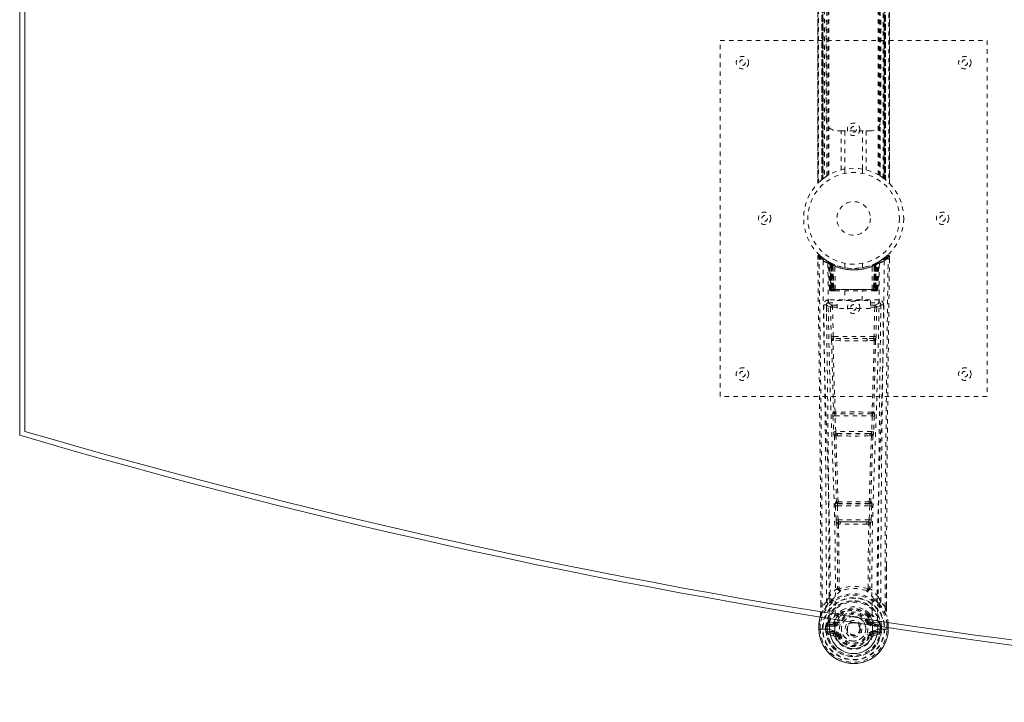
# Model space of a CAD drawing. Header units: inches. Extents: x 1.9 to 85.4, y 23 to 58.7.
# Tile 1 of 4: x 1.9 to 24.1, y 23 to 38.3. Entities that reach past the tile are written whole.
import ezdxf

# ---------------------------------------------------------------- set-up
doc = ezdxf.new("R2010")
doc.units = ezdxf.units.IN
doc.header["$MEASUREMENT"] = 0
doc.linetypes.add('SLD-Dashed', pattern=[0.075, 0.05, -0.025])
doc.linetypes.add('SLD-Solid', pattern=[0])

msp = doc.modelspace()

# ---------------------------------------------------------------- linework, layer by layer
at = {"color": 7, "linetype": 'SLD-Solid', "lineweight": 15}
for p, q in [((1.936, 28.954), (1.936, 52.704)), ((2.054, 29.042), (2.054, 52.615)), ((2.054, 52.615), (2.054, 29.042)), ((20.148, 24.836), (20.145, 24.596)), ((20.266, 24.816), (20.262, 24.561)), ((19.906, 24.716), (19.906, 24.711)), ((19.906, 24.595), (19.906, 24.711)), ((19.906, 24.595), (19.91, 24.595)), ((19.907, 24.711), (19.907, 24.596)), ((19.91, 24.595), (19.963, 24.595)), ((19.963, 24.595), (19.986, 24.596)), ((19.986, 24.596), (20.144, 24.596)), ((21.107, 24.688), (21.109, 24.561)), ((21.226, 24.671), (21.227, 24.596)), ((21.227, 24.596), (21.385, 24.596)), ((21.385, 24.596), (21.408, 24.595)), ((21.408, 24.595), (21.461, 24.595)), ((21.461, 24.595), (21.465, 24.595)), ((21.465, 24.595), (21.465, 24.635)), ((20.262, 24.558), (20.262, 24.56)), ((21.109, 24.56), (21.109, 24.558))]:
    msp.add_line(p, q, dxfattribs=at)
at = {"color": 7, "linetype": 'SLD-Dashed', "lineweight": 0}
for p, q in [((19.88, 47.042), (19.88, 34.615)), ((19.881, 47.044), (19.881, 34.613)), ((19.881, 34.614), (19.881, 47.043)), ((19.893, 34.627), (19.893, 47.031)), ((19.971, 34.697), (19.971, 46.96)), ((19.971, 46.96), (19.971, 34.697)), ((19.975, 46.956), (19.975, 34.701)), ((19.979, 34.704), (19.979, 46.953)), ((19.979, 46.953), (19.979, 34.704)), ((19.985, 46.949), (19.985, 34.709)), ((19.994, 34.716), (19.994, 46.941)), ((19.995, 34.717), (19.995, 46.94)), ((19.997, 46.939), (19.997, 34.718)), ((19.999, 46.937), (19.999, 34.72)), ((21.372, 34.72), (21.372, 46.937)), ((21.374, 34.718), (21.374, 46.939)), ((21.376, 46.94), (21.376, 34.717)), ((21.38, 46.944), (21.38, 34.714)), ((21.392, 46.953), (21.392, 34.704)), ((21.392, 34.704), (21.392, 46.953)), ((21.395, 34.702), (21.395, 46.955)), ((21.396, 34.701), (21.396, 46.956)), ((21.401, 46.96), (21.401, 34.697)), ((21.401, 34.697), (21.401, 46.96)), ((21.479, 47.031), (21.479, 34.627)), ((21.491, 34.613), (21.491, 47.044)), ((21.491, 47.043), (21.491, 34.614)), ((21.491, 34.615), (21.491, 47.042)), ((20.03, 46.915), (20.03, 34.743)), ((20.087, 34.781), (20.087, 46.876)), ((20.113, 34.797), (20.113, 46.86)), ((20.13, 34.807), (20.13, 46.85)), ((21.241, 34.807), (21.241, 46.85)), ((21.259, 34.797), (21.259, 46.86)), ((21.284, 34.781), (21.284, 46.876)), ((21.35, 34.737), (21.35, 46.921)), ((20.071, 36.044), (20.071, 38.294)), ((21.301, 38.294), (21.301, 36.044)), ((17.686, 37.829), (23.686, 37.829)), ((17.686, 29.829), (17.686, 37.829)), ((23.686, 37.829), (23.686, 29.829)), ((20.404, 35.794), (20.321, 35.794)), ((20.404, 34.918), (20.404, 35.794)), ((20.404, 35.794), (20.967, 35.794)), ((20.488, 35.794), (20.488, 34.936)), ((20.883, 34.936), (20.883, 35.794)), ((20.967, 35.794), (20.967, 34.918)), ((21.051, 35.794), (20.967, 35.794)), ((20.486, 34.936), (20.486, 34.84)), ((20.886, 34.84), (20.886, 34.936)), ((19.971, 34.697), (19.975, 34.701)), ((19.995, 34.717), (19.994, 34.716)), ((21.379, 34.715), (21.376, 34.717)), ((21.396, 34.701), (21.389, 34.707)), ((21.396, 34.701), (21.401, 34.697)), ((19.909, 32.97), (19.929, 32.993)), ((19.97, 32.957), (19.928, 32.991)), ((21.443, 32.991), (21.401, 32.957)), ((19.879, 32.97), (19.88, 32.903)), ((20.117, 32.855), (20.104, 32.863)), ((20.123, 32.85), (20.11, 32.858)), ((20.132, 32.83), (20.119, 32.838)), ((20.14, 32.233), (20.119, 32.838)), ((20.153, 32.233), (20.132, 32.83)), ((20.183, 32.82), (20.136, 32.844)), ((20.151, 32.823), (20.174, 32.229)), ((20.219, 32.784), (20.151, 32.819)), ((20.171, 32.233), (20.151, 32.819)), ((20.165, 32.829), (20.191, 32.815)), ((20.178, 32.789), (20.191, 32.815)), ((20.178, 32.789), (20.179, 32.233)), ((20.186, 32.786), (20.178, 32.789)), ((20.186, 32.786), (20.198, 32.812)), ((20.186, 32.233), (20.186, 32.786)), ((20.202, 32.81), (20.188, 32.818)), ((20.191, 32.815), (20.198, 32.812)), ((20.192, 32.783), (20.204, 32.809)), ((20.192, 32.233), (20.192, 32.783)), ((20.192, 32.783), (20.199, 32.78)), ((20.199, 32.78), (20.211, 32.806)), ((20.199, 32.78), (20.199, 32.233)), ((20.203, 32.81), (20.202, 32.81)), ((20.21, 32.774), (20.222, 32.801)), ((20.21, 32.774), (20.211, 32.233)), ((20.217, 32.772), (20.21, 32.774)), ((20.217, 32.772), (20.229, 32.798)), ((20.217, 32.233), (20.217, 32.772)), ((20.219, 32.784), (20.22, 32.783)), ((20.239, 32.233), (20.219, 32.784)), ((20.22, 32.783), (20.239, 32.233)), ((20.222, 32.801), (20.229, 32.798)), ((20.486, 32.818), (20.486, 32.721)), ((20.886, 32.721), (20.886, 32.818)), ((21.132, 32.233), (21.151, 32.783)), ((21.152, 32.784), (21.133, 32.233)), ((21.143, 32.798), (21.149, 32.801)), ((21.143, 32.798), (21.154, 32.772)), ((21.149, 32.801), (21.161, 32.774)), ((21.151, 32.783), (21.152, 32.784)), ((21.22, 32.819), (21.152, 32.784)), ((21.161, 32.774), (21.154, 32.772)), ((21.154, 32.772), (21.154, 32.233)), ((21.16, 32.806), (21.172, 32.78)), ((21.16, 32.233), (21.161, 32.774)), ((21.168, 32.81), (21.161, 32.806)), ((21.175, 32.813), (21.167, 32.809)), ((21.167, 32.809), (21.179, 32.783)), ((21.169, 32.81), (21.168, 32.81)), ((21.236, 32.844), (21.169, 32.81)), ((21.172, 32.78), (21.179, 32.783)), ((21.172, 32.233), (21.172, 32.78)), ((21.173, 32.812), (21.18, 32.815)), ((21.173, 32.812), (21.185, 32.786)), ((21.179, 32.783), (21.179, 32.233)), ((21.18, 32.815), (21.189, 32.82)), ((21.18, 32.815), (21.193, 32.789)), ((21.193, 32.789), (21.185, 32.786)), ((21.185, 32.786), (21.185, 32.233)), ((21.192, 32.233), (21.193, 32.789)), ((21.197, 32.229), (21.22, 32.823)), ((21.2, 32.233), (21.22, 32.819)), ((21.218, 32.233), (21.239, 32.83)), ((21.231, 32.233), (21.253, 32.838)), ((21.253, 32.838), (21.239, 32.83)), ((21.267, 32.863), (21.254, 32.855)), ((21.492, 32.97), (21.462, 32.97)), ((21.49, 32.907), (21.491, 32.97)), ((21.491, 32.903), (21.492, 32.97)), ((21.491, 32.903), (21.492, 32.97)), ((20.27, 32.233), (20.265, 32.754)), ((21.102, 32.233), (21.106, 32.754)), ((20.14, 32.233), (20.153, 32.233)), ((20.171, 32.233), (20.239, 32.233)), ((20.179, 32.233), (20.186, 32.233)), ((20.179, 32.204), (20.187, 32.204)), ((20.183, 32.204), (20.193, 32.204)), ((21.185, 32.233), (20.186, 32.233)), ((20.199, 32.233), (20.192, 32.233)), ((20.193, 32.204), (20.199, 32.204)), ((20.199, 32.233), (21.172, 32.233)), ((20.201, 32.204), (20.255, 32.204)), ((20.211, 32.233), (20.217, 32.233)), ((20.211, 32.204), (20.217, 32.204)), ((21.154, 32.233), (20.217, 32.233)), ((20.255, 32.204), (20.217, 32.204)), ((20.239, 32.233), (20.239, 32.233)), ((20.269, 32.204), (20.277, 32.204)), ((20.27, 32.233), (21.102, 32.233)), ((20.277, 32.204), (21.094, 32.204)), ((20.491, 32.204), (20.491, 31.981)), ((20.881, 31.981), (20.881, 32.204)), ((21.094, 32.204), (21.102, 32.204)), ((21.116, 32.204), (21.17, 32.204)), ((21.154, 32.204), (21.116, 32.204)), ((21.133, 32.233), (21.132, 32.233)), ((21.133, 32.233), (21.2, 32.233)), ((21.154, 32.233), (21.16, 32.233)), ((21.154, 32.204), (21.16, 32.204)), ((21.179, 32.233), (21.172, 32.233)), ((21.172, 32.204), (21.178, 32.204)), ((21.178, 32.204), (21.188, 32.204)), ((21.185, 32.233), (21.192, 32.233)), ((21.185, 32.204), (21.192, 32.204)), ((21.218, 32.233), (21.231, 32.233)), ((20.074, 31.897), (20.073, 31.889)), ((20.073, 31.886), (20.077, 31.599)), ((20.118, 31.995), (20.118, 31.934)), ((21.253, 31.995), (20.118, 31.995)), ((20.118, 31.934), (20.316, 31.934)), ((20.316, 31.801), (20.316, 31.981)), ((20.316, 31.981), (21.066, 31.981)), ((21.066, 31.981), (21.066, 31.801)), ((21.066, 31.934), (21.253, 31.934)), ((21.253, 31.934), (21.253, 31.995)), ((21.295, 31.599), (21.298, 31.886)), ((21.298, 31.889), (21.297, 31.897)), ((20.167, 31.831), (20.182, 31.17)), ((20.212, 31.877), (20.212, 31.832)), ((20.316, 31.877), (20.212, 31.877)), ((20.227, 31.171), (20.212, 31.832)), ((20.316, 31.832), (20.212, 31.832)), ((21.066, 31.801), (20.316, 31.801)), ((21.16, 31.877), (21.066, 31.877)), ((21.16, 31.832), (21.066, 31.832)), ((21.16, 31.832), (21.144, 31.171)), ((21.16, 31.877), (21.16, 31.832)), ((21.204, 31.831), (21.189, 31.17)), ((20.381, 31.08), (20.224, 31.086)), ((21.144, 31.171), (20.227, 31.171)), ((20.388, 31.128), (20.235, 31.13)), ((20.983, 31.128), (20.388, 31.128)), ((21.136, 31.13), (20.983, 31.128)), ((21.147, 31.086), (20.99, 31.08)), ((23.686, 29.829), (17.686, 29.829)), ((20.235, 29.48), (20.227, 29.476)), ((21.144, 29.476), (21.136, 29.48)), ((20.22, 29.386), (20.238, 29.034)), ((20.265, 29.388), (21.106, 29.388)), ((20.282, 29.036), (20.265, 29.388)), ((20.271, 29.433), (20.279, 29.437)), ((21.1, 29.433), (20.271, 29.433)), ((21.106, 29.388), (21.089, 29.036)), ((21.092, 29.437), (21.1, 29.433)), ((21.151, 29.386), (21.134, 29.034)), ((21.089, 29.036), (20.282, 29.036)), ((20.287, 28.94), (20.32, 28.939)), ((20.329, 28.991), (20.297, 28.991)), ((20.329, 28.991), (21.042, 28.991)), ((21.042, 28.991), (21.074, 28.991)), ((21.052, 28.939), (21.084, 28.94)), ((20.299, 27.463), (20.285, 27.458)), ((21.072, 27.463), (21.087, 27.458)), ((20.275, 27.369), (20.292, 27.051)), ((20.32, 27.371), (21.051, 27.371)), ((20.336, 27.054), (20.32, 27.371)), ((20.329, 27.416), (20.343, 27.42)), ((21.042, 27.416), (20.329, 27.416)), ((21.028, 27.42), (21.042, 27.416)), ((21.051, 27.371), (21.035, 27.054)), ((21.096, 27.369), (21.079, 27.051)), ((21.035, 27.054), (20.336, 27.054)), ((20.394, 27.009), (20.355, 27.009)), ((20.394, 27.009), (20.977, 27.009)), ((21.016, 27.009), (20.977, 27.009)), ((20.346, 26.956), (20.386, 26.955)), ((20.985, 26.955), (21.025, 26.956)), ((21.422, 26.021), (21.422, 25.097)), ((21.423, 25.096), (21.426, 26.02)), ((20.358, 25.515), (20.358, 25.515)), ((21.013, 25.515), (21.013, 25.515)), ((19.948, 25.096), (19.948, 25.15)), ((19.95, 25.15), (19.95, 25.097)), ((20.074, 25.213), (19.978, 25.098)), ((21.393, 25.098), (21.297, 25.213)), ((19.937, 24.896), (19.932, 24.873)), ((20.317, 24.911), (20.317, 24.893)), ((20.341, 24.905), (20.341, 24.887)), ((21.031, 24.887), (21.03, 24.905)), ((21.035, 24.957), (21.046, 24.94)), ((21.054, 24.911), (21.054, 24.893)), ((19.907, 24.596), (19.907, 24.594)), ((19.936, 24.711), (19.936, 24.597)), ((20.087, 24.667), (20.057, 24.669)), ((20.057, 24.669), (20.057, 24.669)), ((20.057, 24.598), (20.057, 24.669)), ((20.057, 24.597), (20.057, 24.598)), ((20.087, 24.668), (20.092, 24.687)), ((20.087, 24.667), (20.087, 24.598)), ((20.092, 24.598), (20.087, 24.598)), ((20.092, 24.687), (20.092, 24.676)), ((20.092, 24.676), (20.092, 24.598)), ((20.102, 24.718), (20.099, 24.713)), ((20.102, 24.718), (20.113, 24.729)), ((20.228, 24.75), (20.113, 24.729)), ((20.113, 24.729), (20.113, 24.729)), ((20.113, 24.729), (20.113, 24.729)), ((20.127, 24.696), (20.257, 24.721)), ((20.127, 24.696), (20.127, 24.666)), ((20.257, 24.696), (20.127, 24.696)), ((20.257, 24.666), (20.127, 24.666)), ((20.257, 24.721), (20.257, 24.696)), ((20.257, 24.666), (20.257, 24.696)), ((20.312, 24.762), (20.339, 24.75)), ((21.032, 24.75), (21.059, 24.762)), ((21.114, 24.721), (21.244, 24.696)), ((21.114, 24.721), (21.114, 24.696)), ((21.244, 24.696), (21.114, 24.696)), ((21.114, 24.666), (21.114, 24.696)), ((21.244, 24.666), (21.114, 24.666)), ((21.258, 24.729), (21.144, 24.75)), ((21.244, 24.666), (21.244, 24.696)), ((21.258, 24.729), (21.269, 24.718)), ((21.269, 24.718), (21.269, 24.718)), ((21.269, 24.718), (21.269, 24.718)), ((21.273, 24.713), (21.269, 24.718)), ((21.279, 24.687), (21.279, 24.676)), ((21.284, 24.668), (21.279, 24.687)), ((21.279, 24.676), (21.279, 24.598)), ((21.279, 24.598), (21.284, 24.598)), ((21.284, 24.598), (21.285, 24.667)), ((21.314, 24.669), (21.285, 24.667)), ((21.314, 24.669), (21.314, 24.598)), ((21.314, 24.669), (21.314, 24.669)), ((21.436, 24.597), (21.436, 24.711)), ((21.464, 24.594), (21.464, 24.711)), ((21.465, 24.711), (21.465, 24.716)), ((21.465, 24.635), (21.465, 24.711)), ((20.11, 24.478), (20.229, 24.454)), ((20.14, 24.544), (20.14, 24.514)), ((20.14, 24.544), (20.257, 24.544)), ((20.257, 24.493), (20.14, 24.514)), ((20.14, 24.514), (20.257, 24.514)), ((20.257, 24.544), (20.257, 24.514)), ((20.257, 24.493), (20.257, 24.514)), ((20.317, 24.45), (20.313, 24.457)), ((20.339, 24.459), (20.317, 24.45)), ((21.054, 24.45), (21.032, 24.459)), ((21.054, 24.45), (21.109, 24.427)), ((21.114, 24.544), (21.114, 24.514)), ((21.114, 24.544), (21.231, 24.544)), ((21.231, 24.514), (21.114, 24.493)), ((21.114, 24.493), (21.114, 24.514)), ((21.114, 24.514), (21.231, 24.514)), ((21.142, 24.454), (21.261, 24.478)), ((21.231, 24.514), (21.231, 24.544))]:
    msp.add_line(p, q, dxfattribs=at)
at = {"color": 7, "linetype": 'SLD-Dashed', "lineweight": 0, "flags": 128}
for points in [[(19.981, 34.706), (19.978, 34.703), (19.976, 34.701), (19.975, 34.701)], [(19.99, 34.713), (19.991, 34.714), (19.994, 34.716)], [(21.38, 34.714), (21.391, 34.705), (21.396, 34.701)], [(19.927, 32.99), (19.92, 32.994), (19.912, 32.996), (19.904, 32.997), (19.896, 32.995), (19.889, 32.992), (19.884, 32.987), (19.881, 32.98), (19.879, 32.972)], [(21.442, 32.993), (21.409, 32.964), (21.401, 32.958)], [(21.489, 32.97), (21.487, 32.977), (21.484, 32.985), (21.479, 32.992), (21.473, 32.997), (21.465, 32.999), (21.458, 33), (21.451, 32.998), (21.444, 32.994)], [(19.948, 25.15), (19.94, 27.719), (19.913, 30.344), (19.879, 32.97)], [(19.879, 32.97), (19.88, 32.969), (19.881, 32.97), (19.888, 32.97), (19.898, 32.97), (19.903, 32.97), (19.909, 32.97)], [(19.978, 25.098), (19.976, 26.561), (19.967, 28.035), (19.953, 29.483), (19.95, 29.73), (19.947, 29.988), (19.944, 30.203), (19.942, 30.432), (19.938, 30.682), (19.935, 30.954), (19.932, 31.171), (19.929, 31.434), (19.925, 31.758), (19.922, 31.968), (19.919, 32.227), (19.915, 32.489), (19.912, 32.737), (19.909, 32.97)], [(19.998, 32.876), (20.005, 31.829), (20.025, 30.784), (20.054, 29.742), (20.089, 28.704), (20.123, 27.67), (20.149, 26.641), (20.157, 25.616), (20.148, 24.836)], [(20.135, 32.845), (20.095, 32.868), (20.046, 32.9)], [(20.107, 32.821), (20.116, 31.776), (20.137, 30.733), (20.169, 29.693), (20.206, 28.658), (20.242, 27.626), (20.269, 26.6), (20.277, 25.578), (20.266, 24.816)], [(20.112, 32.855), (20.119, 32.844), (20.123, 32.831)], [(20.149, 32.827), (20.151, 32.821), (20.151, 32.819)], [(21.264, 32.821), (21.256, 31.776), (21.234, 30.733), (21.203, 29.694), (21.165, 28.658), (21.129, 27.627), (21.103, 26.6), (21.095, 25.578), (21.107, 24.688)], [(21.373, 32.876), (21.366, 31.829), (21.347, 30.784), (21.317, 29.742), (21.282, 28.704), (21.248, 27.67), (21.223, 26.641), (21.214, 25.616), (21.226, 24.671)], [(21.325, 32.901), (21.276, 32.868), (21.232, 32.843)], [(21.393, 25.098), (21.395, 26.563), (21.404, 28.035), (21.418, 29.483), (21.421, 29.703), (21.424, 29.933), (21.426, 30.136), (21.428, 30.335), (21.431, 30.551), (21.433, 30.701), (21.435, 30.858), (21.437, 31.014), (21.439, 31.132), (21.44, 31.271), (21.442, 31.434), (21.447, 31.766), (21.449, 31.97), (21.453, 32.225), (21.456, 32.486), (21.459, 32.735), (21.462, 32.97)], [(21.426, 26.02), (21.431, 27.719), (21.459, 30.344), (21.491, 32.903)], [(20.179, 32.233), (20.164, 32.233), (20.151, 32.233), (20.143, 32.233), (20.14, 32.233)], [(20.153, 32.233), (20.157, 32.233), (20.165, 32.233), (20.178, 32.233), (20.192, 32.233)], [(20.211, 32.233), (20.203, 32.233), (20.195, 32.233), (20.188, 32.233), (20.182, 32.233), (20.177, 32.233), (20.174, 32.233), (20.172, 32.233), (20.171, 32.233)], [(20.171, 32.233), (20.172, 32.226), (20.173, 32.224)], [(20.201, 32.204), (20.201, 32.204), (20.203, 32.204)], [(20.239, 32.233), (20.243, 32.233), (20.249, 32.233), (20.258, 32.233), (20.27, 32.233)], [(21.102, 32.233), (21.113, 32.233), (21.122, 32.233), (21.129, 32.233), (21.132, 32.233)], [(21.2, 32.233), (21.2, 32.233), (21.198, 32.233), (21.194, 32.233), (21.189, 32.233), (21.183, 32.233), (21.176, 32.233), (21.169, 32.233), (21.16, 32.233)], [(21.179, 32.233), (21.194, 32.233), (21.206, 32.233), (21.215, 32.233), (21.218, 32.233)], [(21.231, 32.233), (21.229, 32.233), (21.22, 32.233), (21.208, 32.233), (21.192, 32.233)], [(20.013, 31.888), (20.015, 31.753), (20.017, 31.58), (20.02, 31.372), (20.023, 31.126), (20.026, 30.877), (20.029, 30.658), (20.031, 30.504), (20.033, 30.366), (20.035, 30.245), (20.037, 30.09), (20.039, 29.927), (20.041, 29.77), (20.05, 28.957), (20.059, 28.139), (20.067, 27.166), (20.072, 26.177), (20.074, 25.213)], [(20.073, 31.889), (20.097, 31.86), (20.167, 31.831)], [(20.212, 31.877), (20.142, 31.906), (20.118, 31.934)], [(21.253, 31.934), (21.229, 31.906), (21.16, 31.877)], [(21.204, 31.831), (21.274, 31.86), (21.298, 31.889)], [(21.297, 25.213), (21.298, 25.733), (21.299, 26.266), (21.302, 26.812), (21.305, 27.326), (21.31, 27.856), (21.315, 28.408), (21.32, 28.897), (21.323, 29.155), (21.326, 29.428), (21.33, 29.716), (21.334, 30.02), (21.337, 30.296), (21.34, 30.536), (21.343, 30.728), (21.346, 30.942), (21.349, 31.183), (21.352, 31.409), (21.355, 31.601), (21.357, 31.761), (21.358, 31.888)], [(20.212, 31.832), (20.196, 31.832), (20.182, 31.832), (20.172, 31.831), (20.167, 31.831)], [(21.204, 31.831), (21.2, 31.831), (21.19, 31.832), (21.176, 31.832), (21.16, 31.832)], [(20.227, 31.171), (20.212, 31.171), (20.197, 31.17), (20.187, 31.17), (20.182, 31.17)], [(20.191, 31.088), (20.211, 30.283), (20.235, 29.48)], [(20.269, 29.476), (20.244, 30.28), (20.224, 31.086)], [(20.99, 31.08), (20.686, 31.08), (20.381, 31.08)], [(20.983, 31.128), (20.686, 31.128), (20.388, 31.128)], [(21.147, 31.086), (21.127, 30.28), (21.102, 29.476)], [(21.18, 31.088), (21.161, 30.283), (21.136, 29.48)], [(21.189, 31.17), (21.184, 31.17), (21.174, 31.17), (21.159, 31.171), (21.144, 31.171)], [(20.265, 29.388), (20.25, 29.388), (20.235, 29.387), (20.225, 29.387), (20.22, 29.386)], [(21.151, 29.386), (21.146, 29.387), (21.136, 29.387), (21.121, 29.388), (21.106, 29.388)], [(20.282, 29.036), (20.267, 29.035), (20.252, 29.034), (20.242, 29.034), (20.238, 29.034)], [(20.238, 29.034), (20.24, 29.002), (20.24, 28.999)], [(21.134, 29.034), (21.129, 29.034), (21.119, 29.034), (21.104, 29.035), (21.089, 29.036)], [(21.134, 29.034), (21.131, 29.002), (21.131, 28.999)], [(20.253, 28.944), (20.277, 28.202), (20.299, 27.463)], [(20.335, 27.457), (20.312, 28.197), (20.287, 28.94)], [(21.084, 28.94), (21.059, 28.197), (21.037, 27.457)], [(21.119, 28.944), (21.094, 28.202), (21.072, 27.463)], [(20.32, 27.371), (20.305, 27.37), (20.291, 27.369), (20.28, 27.369), (20.275, 27.369)], [(20.32, 27.371), (20.319, 27.379), (20.319, 27.388), (20.32, 27.395), (20.321, 27.402), (20.324, 27.412), (20.329, 27.416)], [(21.042, 27.416), (21.047, 27.412), (21.051, 27.402), (21.052, 27.395), (21.052, 27.388), (21.052, 27.379), (21.051, 27.371)], [(21.096, 27.369), (21.091, 27.369), (21.08, 27.369), (21.066, 27.37), (21.051, 27.371)], [(20.336, 27.054), (20.321, 27.053), (20.307, 27.052), (20.297, 27.051), (20.292, 27.051)], [(20.977, 27.009), (20.686, 27.007), (20.394, 27.009)], [(21.016, 27.009), (21.017, 27.009), (21.019, 27.011), (21.022, 27.014), (21.028, 27.023), (21.032, 27.037), (21.035, 27.054)], [(21.079, 27.051), (21.074, 27.051), (21.064, 27.052), (21.05, 27.053), (21.035, 27.054)], [(20.311, 26.962), (20.321, 26.241), (20.322, 25.523)], [(20.346, 26.956), (20.357, 26.234), (20.358, 25.515)], [(20.985, 26.955), (20.686, 26.954), (20.386, 26.955)], [(21.013, 25.515), (21.014, 26.234), (21.025, 26.956)], [(21.061, 26.962), (21.05, 26.241), (21.049, 25.523)], [(20.32, 25.515), (20.22, 25.427), (20.133, 25.326)], [(20.32, 25.515), (20.322, 25.504), (20.327, 25.496), (20.333, 25.489), (20.34, 25.486), (20.348, 25.486), (20.356, 25.489), (20.363, 25.495), (20.368, 25.504)], [(21.003, 25.504), (21.008, 25.495), (21.015, 25.489), (21.023, 25.486), (21.031, 25.486), (21.038, 25.489), (21.045, 25.496), (21.049, 25.504), (21.051, 25.515)], [(21.238, 25.326), (21.152, 25.427), (21.051, 25.515)], [(20.226, 25.277), (20.221, 25.271), (20.212, 25.262)], [(21.16, 25.262), (21.15, 25.271), (21.145, 25.277)], [(20.116, 25.174), (20.016, 25.05), (19.937, 24.896)], [(19.95, 25.097), (19.949, 25.097), (19.948, 25.096), (19.948, 25.096)], [(20.468, 25.044), (20.411, 25.015), (20.337, 24.957)], [(21.035, 24.957), (20.96, 25.015), (20.903, 25.044)], [(21.255, 25.174), (21.356, 25.05), (21.435, 24.896)], [(21.423, 25.096), (21.423, 25.096), (21.422, 25.097), (21.422, 25.097)], [(19.937, 24.896), (19.935, 24.891), (19.935, 24.885)], [(20.317, 24.893), (20.285, 24.84), (20.255, 24.772)], [(20.369, 24.874), (20.339, 24.825), (20.312, 24.762)], [(21.059, 24.762), (21.032, 24.825), (21.002, 24.874)], [(21.054, 24.893), (21.087, 24.84), (21.116, 24.772)], [(21.436, 24.885), (21.436, 24.891), (21.435, 24.896)], [(21.465, 24.716), (21.453, 24.805), (21.435, 24.896)], [(21.465, 24.711), (21.452, 24.808), (21.436, 24.885)], [(19.906, 24.716), (19.907, 24.715), (19.909, 24.715), (19.912, 24.715), (19.916, 24.714), (19.92, 24.714), (19.925, 24.713), (19.93, 24.712), (19.936, 24.711)], [(19.906, 24.711), (19.906, 24.711), (19.907, 24.711), (19.907, 24.711)], [(19.907, 24.711), (19.909, 24.711), (19.913, 24.711), (19.918, 24.711), (19.923, 24.711), (19.929, 24.711), (19.936, 24.711)], [(20.087, 24.598), (20.083, 24.598), (20.077, 24.598), (20.068, 24.598), (20.057, 24.597)], [(20.087, 24.667), (20.087, 24.668), (20.087, 24.668)], [(20.127, 24.666), (20.109, 24.668), (20.092, 24.676)], [(20.255, 24.772), (20.241, 24.755), (20.228, 24.75)], [(20.367, 24.739), (20.361, 24.741), (20.356, 24.743), (20.351, 24.745), (20.347, 24.747), (20.344, 24.748), (20.341, 24.749), (20.34, 24.75), (20.339, 24.75)], [(21.005, 24.739), (21.01, 24.741), (21.015, 24.743), (21.02, 24.745), (21.024, 24.747), (21.027, 24.748), (21.03, 24.749), (21.032, 24.75), (21.032, 24.75)], [(21.116, 24.772), (21.13, 24.755), (21.144, 24.75)], [(21.284, 24.668), (21.284, 24.667), (21.285, 24.667)], [(21.465, 24.716), (21.464, 24.715), (21.462, 24.715), (21.459, 24.715), (21.456, 24.714), (21.451, 24.714), (21.446, 24.713), (21.441, 24.712), (21.436, 24.711)], [(21.436, 24.711), (21.442, 24.711), (21.448, 24.711), (21.454, 24.711), (21.458, 24.711), (21.462, 24.711), (21.464, 24.711)], [(21.464, 24.711), (21.464, 24.711), (21.466, 24.711), (21.465, 24.711)], [(21.465, 24.595), (21.465, 24.595), (21.464, 24.595), (21.464, 24.595)], [(20.097, 24.526), (20.117, 24.539), (20.14, 24.544)], [(20.367, 24.471), (20.361, 24.468), (20.356, 24.466), (20.351, 24.464), (20.347, 24.463), (20.344, 24.461), (20.341, 24.46), (20.34, 24.459), (20.339, 24.459)], [(21.005, 24.471), (21.01, 24.468), (21.015, 24.466), (21.02, 24.464), (21.024, 24.463), (21.027, 24.461), (21.03, 24.46), (21.032, 24.459), (21.032, 24.459)], [(21.064, 24.466), (21.059, 24.458), (21.054, 24.45)], [(21.114, 24.493), (21.077, 24.479), (21.064, 24.466)], [(21.231, 24.544), (21.254, 24.539), (21.274, 24.526)]]:
    msp.add_lwpolyline(points, dxfattribs=at)
at = {"color": 7, "linetype": 'SLD-Solid', "lineweight": 15, "flags": 128}
for points in [[(19.906, 24.711), (19.919, 24.808), (19.935, 24.885)], [(19.932, 24.873), (19.92, 24.816), (19.906, 24.716)], [(19.907, 24.596), (19.907, 24.595), (19.906, 24.595), (19.906, 24.595)], [(21.109, 24.558), (21.103, 24.481), (21.08, 24.407), (21.041, 24.338), (20.987, 24.278), (20.922, 24.23), (20.848, 24.194), (20.768, 24.172), (20.686, 24.164), (20.603, 24.172), (20.523, 24.194), (20.449, 24.23), (20.384, 24.278), (20.33, 24.338), (20.291, 24.407), (20.268, 24.481), (20.262, 24.558)]]:
    msp.add_lwpolyline(points, dxfattribs=at)
at = {"color": 7, "linetype": 'SLD-Dashed', "lineweight": 0}
for centre, radius in [((18.186, 37.329), 0.14), ((23.186, 37.329), 0.14), ((18.186, 37.329), 0.0625), ((23.186, 37.329), 0.0625), ((20.686, 35.829), 0.141), ((20.686, 35.829), 0.0625), ((20.686, 33.829), 1.125), ((20.686, 33.829), 1.03), ((20.686, 33.829), 0.376), ((18.686, 33.829), 0.14), ((18.686, 33.829), 0.0625), ((22.686, 33.829), 0.14), ((22.686, 33.829), 0.0625), ((20.686, 31.829), 0.14), ((20.686, 31.829), 0.0625), ((18.186, 30.329), 0.141), ((18.186, 30.329), 0.0625), ((23.186, 30.329), 0.141), ((23.186, 30.329), 0.0625), ((20.686, 24.605), 0.7), ((20.686, 24.605), 0.69), ((20.686, 24.605), 0.623), ((20.686, 24.605), 0.32), ((20.686, 24.605), 0.275), ((20.686, 24.605), 0.188), ((20.686, 24.605), 0.156), ((20.686, 24.605), 0.142), ((20.686, 24.605), 0.14), ((20.686, 24.605), 0.138)]:
    msp.add_circle(centre, radius, dxfattribs=at)
for centre, radius, start, end in [((20.321, 36.044), 0.25, 180, 270), ((21.051, 36.044), 0.25, 270, 0), ((20.686, 33.829), 1.125, 52.2642, 59.383), ((20.664, 33.853), 1.093, 127.6186, 135.7584), ((20.688, 33.826), 1.129, 128.7603, 129.4624), ((20.705, 33.805), 1.156, 127.61, 128.8719), ((20.678, 33.839), 1.112, 125.6535, 128.561), ((20.71, 33.861), 1.085, 52.1821, 53.8378), ((20.697, 33.843), 1.107, 51.099, 52.4158), ((20.716, 33.859), 1.082, 44.2904, 45.1974), ((19.909, 32.97), 0.03, 47.8635, 180.7208), ((20.683, 33.826), 1.124, 227.9079, 235.3628), ((20.69, 33.823), 1.12, 304.6285, 312.0873), ((21.462, 32.97), 0.03, 359.2798, 132.1369), ((21.392, 32.927), 0.0827, 31.7977, 52.6565), ((20.688, 33.874), 1.213, 228.175, 235.3207), ((20.686, 33.829), 1.158, 227.8705, 312.1289), ((20.028, 32.876), 0.03, 55.934, 179.8283), ((20.673, 34.068), 1.37, 240.4509, 245.5695), ((20.685, 33.828), 1.127, 235.35, 240.4906), ((20.089, 32.837), 0.03, 1.9781, 58.9563), ((20.669, 33.8), 1.094, 238.9436, 239.8529), ((20.069, 32.801), 0.0714, 31.6405, 58.9239), ((20.148, 32.808), 0.0429, 114.1637, 163.0313), ((20.686, 33.86), 1.19, 240.8885, 299.1115), ((20.102, 32.829), 0.0299, 1.9019, 59.7261), ((20.685, 33.827), 1.126, 239.7362, 244.7293), ((20.696, 33.85), 1.153, 239.9604, 244.035), ((20.667, 33.452), 0.823, 228.2662, 233.6299), ((20.686, 33.829), 1.128, 240.489, 299.511), ((20.665, 33.446), 0.814, 229.1493, 234.4909), ((20.121, 32.818), 0.03, 16.8834, 61.2786), ((20.121, 32.818), 0.0299, 1.8043, 60.7706), ((20.682, 33.821), 1.119, 240.7849, 245.7549), ((20.665, 33.44), 0.806, 230.3868, 235.6813), ((20.686, 33.828), 1.155, 244.3786, 295.6214), ((20.686, 33.827), 1.155, 245.0796, 294.9204), ((20.19, 32.783), 0.0297, 1.4761, 64.5263), ((20.191, 32.783), 0.0297, 1.4711, 64.5759), ((20.686, 33.827), 1.155, 246.0603, 293.9397), ((20.642, 33.381), 0.731, 234.7889, 238.9949), ((20.236, 32.772), 0.0346, 328.9928, 15.1332), ((21.136, 32.772), 0.0346, 164.8571, 211.0171), ((20.73, 33.38), 0.73, 301.002, 305.2151), ((20.687, 33.826), 1.125, 294.2592, 299.201), ((21.181, 32.783), 0.0297, 115.4311, 178.5224), ((21.182, 32.783), 0.0297, 115.4786, 178.5226), ((20.703, 33.445), 0.812, 304.338, 309.5939), ((20.71, 33.441), 0.808, 305.4883, 310.8716), ((21.236, 32.687), 0.138, 89.417, 113.4589), ((20.705, 33.452), 0.823, 306.3697, 311.7342), ((21.25, 32.818), 0.0299, 119.2257, 178.1994), ((21.248, 32.82), 0.0273, 117.6534, 182.3017), ((20.699, 33.806), 1.101, 298.6353, 300.2635), ((21.269, 32.829), 0.0299, 120.2744, 178.0935), ((20.686, 33.829), 1.128, 299.5114, 304.648), ((21.223, 32.808), 0.0429, 16.9682, 65.839), ((21.283, 32.837), 0.03, 121.047, 178.0145), ((20.698, 34.067), 1.369, 294.4298, 299.5507), ((21.343, 32.876), 0.03, 0.1663, 124.0702), ((20.686, 33.871), 1.209, 304.669, 311.8398), ((20.686, 33.792), 1.12, 247.9468, 292.0532), ((20.17, 32.234), 0.03, 182.0013, 269.9925), ((20.201, 32.276), 0.0742, 215.9472, 253.262), ((20.183, 32.234), 0.03, 181.9644, 269.9711), ((20.197, 32.371), 0.166, 259.5972, 268.3424), ((20.201, 32.234), 0.03, 181.9327, 269.9355), ((20.599, 32.226), 0.413, 179.0175, 183.0348), ((20.778, 32.226), 0.585, 179.3951, 182.0387), ((20.627, 32.226), 0.428, 179.0513, 182.9267), ((20.656, 32.226), 0.446, 179.0944, 182.8187), ((20.664, 32.225), 0.447, 179.0874, 182.7978), ((20.269, 32.234), 0.0299, 181.7963, 269.8152), ((20.268, 32.234), 0.0299, 181.7989, 269.8127), ((20.304, 32.226), 0.0354, 169.2722, 219.2058), ((21.065, 32.226), 0.0369, 321.8622, 9.6598), ((21.102, 32.234), 0.0299, 270.186, 358.2024), ((21.103, 32.234), 0.0299, 270.187, 358.2037), ((20.709, 32.226), 0.446, 357.1813, 0.9056), ((20.716, 32.226), 0.444, 357.1776, 0.914), ((21.165, 32.239), 0.0356, 262.0669, 350.2944), ((21.17, 32.234), 0.03, 270.0632, 358.0663), ((20.745, 32.226), 0.427, 357.0655, 0.9519), ((20.59, 32.226), 0.589, 357.9719, 0.5992), ((21.174, 32.369), 0.163, 271.7041, 280.6262), ((20.773, 32.225), 0.413, 356.9652, 0.9871), ((21.188, 32.234), 0.03, 270.0311, 358.0289), ((21.171, 32.276), 0.0742, 286.7388, 324.052), ((21.201, 32.234), 0.03, 270.0062, 358.0022), ((20.118, 31.89), 0.105, 90.0053, 180.7377), ((20.049, 30.293), 1.596, 89.1321, 91.2859), ((-479.436, 24.007), 499.571, 0.15123, 0.90392), ((20.116, 31.892), 0.0423, 88.0409, 173.4284), ((520.779, 24.008), 499.542, 179.09607, 179.8488), ((21.253, 31.89), 0.105, 359.2635, 89.994), ((21.255, 31.892), 0.0423, 6.5681, 91.9625), ((21.323, 30.29), 1.598, 88.7162, 90.8669), ((20.212, 31.832), 0.0451, 90.4303, 180.9019), ((21.159, 31.832), 0.0451, 359.0361, 89.5693), ((20.584, 31.171), 0.401, 180.0762, 191.8386), ((20.237, 31.085), 0.0456, 91.7529, 175.8285), ((20.217, 31.227), 0.141, 259.468, 273.0557), ((20.334, 31.083), 0.109, 154.2136, 178.3462), ((20.332, 31.171), 0.105, 179.6356, 202.465), ((20.469, 31.091), 0.0889, 155.6069, 187.6326), ((20.902, 31.091), 0.0889, 352.3659, 24.3948), ((21.039, 31.171), 0.105, 337.5292, 0.3671), ((21.036, 31.082), 0.111, 1.7809, 25.6625), ((21.135, 31.085), 0.0456, 4.1742, 88.2458), ((21.155, 31.225), 0.139, 266.8585, 280.6158), ((20.787, 31.171), 0.402, 348.1499, 359.9206), ((20.427, 29.417), 0.209, 163.5058, 188.4144), ((20.272, 29.479), 0.0451, 182.9188, 269.4047), ((20.28, 29.482), 0.0451, 182.9905, 269.3788), ((20.262, 29.567), 0.091, 252.9993, 274.8409), ((20.686, -7.165), 36.643, 89.3488, 90.6511), ((20.324, 29.469), 0.055, 173.1648, 216.3307), ((21.091, 29.482), 0.0451, 270.6215, 357.0107), ((21.048, 29.469), 0.0546, 323.5168, 6.991), ((21.099, 29.479), 0.0451, 270.5941, 357.081), ((21.11, 29.566), 0.0908, 265.1463, 287.0266), ((20.944, 29.417), 0.209, 351.5848, 16.4936), ((20.319, 29.404), 0.0563, 148.238, 195.7407), ((20.686, -3.375), 32.814, 89.2909, 90.7091), ((21.052, 29.404), 0.0563, 344.2673, 31.76), ((20.35, 29.034), 0.068, 178.3649, 218.9013), ((21.021, 29.034), 0.068, 321.1033, 1.635), ((20.376, 29.001), 0.136, 180.7114, 204.7141), ((20.298, 28.946), 0.0455, 91.2529, 181.8278), ((20.28, 29.023), 0.0837, 251.1218, 275.2097), ((20.373, 28.95), 0.0867, 151.6251, 186.5762), ((20.4, 28.952), 0.0814, 151.3098, 188.749), ((20.686, 61.728), 32.79, 269.3606, 270.6394), ((20.686, 62.345), 33.356, 269.387, 270.613), ((20.971, 28.952), 0.0814, 351.2458, 28.6906), ((21.074, 28.949), 0.0424, 40.4426, 90.4191), ((20.998, 28.95), 0.087, 353.4642, 28.3354), ((21.091, 29.024), 0.0843, 264.8691, 288.7987), ((21.074, 28.946), 0.0448, 357.9346, 42.9053), ((20.995, 29.001), 0.136, 335.3339, 359.2483), ((20.436, 27.398), 0.163, 158.124, 190.2235), ((20.33, 27.461), 0.0451, 183.2279, 269.1374), ((20.344, 27.465), 0.0451, 183.3956, 269.0999), ((20.328, 27.532), 0.0751, 247.0764, 274.8886), ((20.392, 27.451), 0.0579, 174.2304, 212.3375), ((20.686, -9.915), 37.374, 89.4617, 90.5381), ((21.027, 27.465), 0.0451, 270.8979, 356.6066), ((20.98, 27.451), 0.0574, 327.5075, 5.9212), ((21.043, 27.532), 0.0749, 265.0982, 292.9449), ((21.042, 27.461), 0.0451, 270.8626, 356.7706), ((20.935, 27.398), 0.163, 349.7773, 21.8737), ((20.686, -5.163), 32.585, 89.3979, 90.6021), ((20.472, 27.042), 0.181, 177.2192, 206.4676), ((20.356, 26.963), 0.0457, 91.8509, 181.7331), ((20.394, 27.051), 0.0575, 177.8266, 227.584), ((20.449, 26.967), 0.104, 155.9677, 186.1397), ((20.486, 26.969), 0.101, 156.5252, 187.764), ((20.885, 26.969), 0.101, 352.2371, 23.4713), ((21.015, 26.963), 0.0457, 358.2727, 88.1449), ((20.922, 26.967), 0.104, 353.859, 24.0312), ((20.899, 27.042), 0.181, 333.5373, 2.7739), ((20.341, 27.028), 0.073, 245.747, 274.5952), ((21.031, 27.029), 0.0735, 265.5169, 294.144), ((20.958, 24.765), 0.893, 128.8515, 145.0121), ((20.309, 25.522), 0.0134, 326.1203, 3.26), ((20.381, 25.519), 0.0608, 184.0451, 286.2248), ((20.355, 25.586), 0.0709, 242.7181, 272.7135), ((20.371, 25.517), 0.0128, 186.6096, 257.6917), ((20.686, 24.592), 0.966, 70.819, 109.1817), ((20.44, 25.521), 0.0738, 193.2433, 235.0206), ((20.686, 24.667), 0.844, 70.0605, 109.9395), ((20.991, 25.519), 0.0608, 253.7745, 355.9556), ((20.931, 25.521), 0.0738, 304.9763, 346.762), ((20.413, 24.765), 0.893, 34.9888, 51.1479), ((21, 25.517), 0.0128, 282.3445, 353.3609), ((21.016, 25.586), 0.0709, 267.2863, 297.2794), ((21.062, 25.522), 0.0133, 176.7821, 213.9505), ((20.686, 24.605), 0.787, 8.0937, 171.9063), ((20.686, 24.605), 0.758, 8.0937, 171.9063), ((15.38, 27.744), 5.333, 331.6633, 333.0346), ((21.668, 23.594), 2.214, 131.1344, 134.491), ((20.194, 25.329), 0.0608, 182.5693, 302.0034), ((21.177, 25.329), 0.0608, 238.0022, 357.4269), ((19.704, 23.596), 2.212, 45.5078, 48.8675), ((26.003, 27.75), 5.346, 206.9666, 208.3345), ((18.761, 25.066), 1.187, 351.2124, 1.427), ((16.464, 25.714), 3.567, 346.7474, 350.0575), ((19.973, 24.855), 0.243, 88.7696, 95.3591), ((20.686, 24.605), 0.632, 5.8273, 174.1727), ((20.408, 25.531), 0.461, 223.6666, 230.8235), ((20.686, 24.605), 0.602, 6.0327, 173.9673), ((20.686, 24.593), 0.453, 40.4511, 139.5489), ((20.686, 24.565), 0.494, 47.4887, 132.5113), ((20.686, 24.611), 0.411, 39.7062, 140.2938), ((20.686, 24.624), 0.473, 62.6143, 117.3857), ((20.964, 25.531), 0.461, 309.1718, 316.3361), ((24.908, 25.714), 3.569, 189.9436, 193.252), ((21.398, 24.862), 0.236, 84.3905, 91.276), ((22.609, 25.066), 1.187, 178.5717, 188.7901), ((20.55, 24.514), 0.492, 115.7072, 155.4808), ((20.494, 24.507), 0.441, 113.5931, 149.7441), ((20.38, 24.912), 0.0626, 134.0926, 180.8716), ((20.34, 24.951), 0.046, 241.1919, 271.7089), ((20.347, 24.896), 0.0305, 185.7203, 315.4463), ((20.339, 24.933), 0.0459, 241.1358, 271.6924), ((20.376, 24.96), 0.0396, 185.1697, 232.8768), ((20.686, 24.605), 0.376, 22.774, 157.226), ((20.374, 24.904), 0.033, 131.6147, 178.1165), ((20.368, 24.909), 0.0347, 219.3986, 272.7321), ((20.686, 24.605), 0.346, 22.7738, 157.2262), ((20.686, 24.605), 0.275, 82.5719, 262.5718), ((20.686, 24.605), 0.275, 262.5717, 82.572), ((21.024, 24.896), 0.0305, 224.5484, 354.2858), ((21.004, 24.909), 0.0347, 267.2664, 320.6048), ((20.995, 24.96), 0.0396, 307.123, 354.8269), ((20.997, 24.904), 0.033, 1.8825, 48.3816), ((21.032, 24.951), 0.046, 268.2989, 298.8002), ((21.032, 24.933), 0.0459, 268.3076, 298.8642), ((20.816, 24.508), 0.499, 24.8893, 63.9928), ((21.009, 24.915), 0.0449, 355.0841, 33.9424), ((20.878, 24.507), 0.441, 30.2262, 66.4278), ((19.95, 24.107), 0.49, 91.7188, 95.0361), ((20.686, 24.605), 0.75, 180.5684, 359.4316), ((20.686, 24.605), 0.629, 180.6527, 359.3473), ((20.686, 24.605), 0.599, 180.6527, 359.3473), ((20.207, 24.673), 0.116, 159.6346, 173.1105), ((20.686, 24.605), 0.593, 180.6711, 187.6091), ((20.126, 24.726), 0.0306, 205.4314, 270.9265), ((20.257, 24.75), 0.0299, 181.1697, 268.9541), ((20.285, 24.778), 0.031, 190.1735, 328.352), ((20.251, 24.785), 0.0649, 274.9221, 338.682), ((20.257, 24.785), 0.089, 270, 337.226), ((20.257, 24.785), 0.119, 270.0006, 337.225), ((21.114, 24.785), 0.119, 202.7747, 269.9997), ((21.114, 24.785), 0.089, 202.774, 270), ((21.086, 24.778), 0.031, 211.5703, 349.9032), ((21.12, 24.785), 0.0649, 201.3169, 265.0801), ((21.114, 24.75), 0.0299, 271.0955, 358.7807), ((21.245, 24.726), 0.0306, 269.0696, 334.5747), ((21.193, 24.68), 0.0863, 4.5671, 22.6926), ((20.686, 24.605), 0.593, 352.3909, 359.3289), ((21.287, 23.546), 1.052, 88.5418, 90.1561), ((21.417, 24.07), 0.528, 84.9486, 88.0317), ((21.436, 24.711), 0.03, 0.0028, 5.051), ((20.302, 24.554), 0.206, 187.6598, 201.6566), ((20.139, 24.484), 0.0299, 88.0482, 192.1078), ((20.258, 24.463), 0.0301, 91.4225, 197.6489), ((20.22, 24.409), 0.0454, 22.489, 78.688), ((20.257, 24.425), 0.119, 22.7732, 90.0013), ((20.257, 24.425), 0.089, 22.774, 90), ((20.251, 24.422), 0.0715, 29.6295, 85.2078), ((19.717, 25.803), 1.48, 291.6245, 293.922), ((20.686, 24.605), 0.459, 202.774, 337.226), ((20.686, 24.605), 0.4, 202.774, 337.226), ((20.686, 24.605), 0.376, 202.774, 337.226), ((20.686, 24.605), 0.346, 202.7739, 337.2261), ((21.114, 24.425), 0.119, 89.9984, 157.2272), ((21.114, 24.425), 0.089, 90, 157.226), ((21.151, 24.41), 0.0454, 101.2519, 157.5711), ((21.114, 24.463), 0.0301, 342.3503, 88.5759), ((21.232, 24.484), 0.0299, 347.891, 91.953), ((21.07, 24.554), 0.206, 338.3424, 352.3386)]:
    msp.add_arc(centre, radius, start, end, dxfattribs=at)
at = {"color": 7, "linetype": 'SLD-Solid', "lineweight": 15}
for centre, radius, start, end in [((43.686, 171.209), 148.137, 253.67794, 286.32206), ((43.686, 171.209), 148.137, 253.67794, 286.32206), ((43.686, 171.209), 148.255, 253.64374, 286.35626), ((20.686, 24.605), 0.78, 180, 359.3038), ((20.686, 24.605), 0.78, 180.7166, 359.2834), ((20.686, 24.59), 0.541, 179.3501, 0.6499), ((20.268, 24.793), 0.233, 238.0369, 268.5936), ((21.108, 24.782), 0.221, 270.3101, 302.5191)]:
    msp.add_arc(centre, radius, start, end, dxfattribs=at)

doc.saveas('drawing.dxf')
